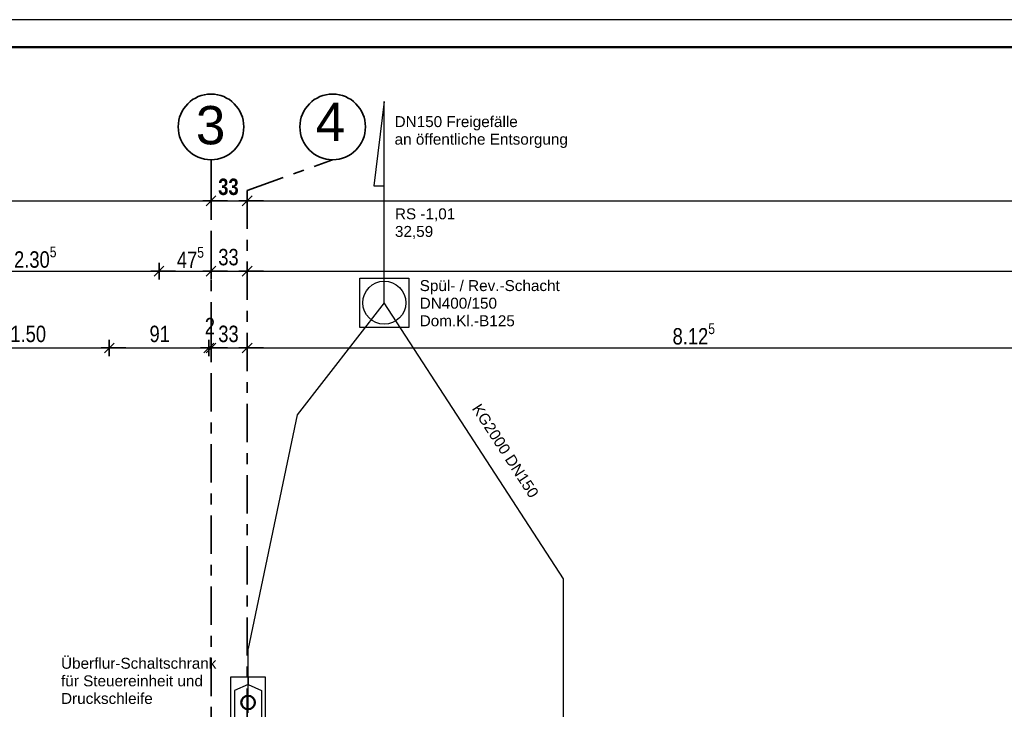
# Model space of a CAD drawing. Header units: metres. Extents: x 1333.9 to 1416.6, y -82.7 to -2.5.
# Tile 56 of 160: x 1359.4 to 1368.4, y -8.8 to -2.5. Entities that reach past the tile are written whole.
import ezdxf

# ---------------------------------------------------------------- set-up
doc = ezdxf.new("R2010")
doc.units = ezdxf.units.M
doc.header["$PDMODE"] = 65
doc.linetypes.add('AUSGEZOGEN', pattern=[0])
doc.linetypes.add('STRICHPUNKT2_S5', pattern=[0.5, 0.35, -0.05, 0.05, -0.05])
for name, color, linetype, lineweight in [('XR$1$Legende', 4, 'AUSGEZOGEN', 13), ('XR$3$Achsen', 4, 'AUSGEZOGEN', 13), ('XR$3$Maßlinie 1_50', 7, 'AUSGEZOGEN', 25), ('XR$5$ZR_Heizung', 1, 'AUSGEZOGEN', 13), ('XR$5$ZR_Objekte', 30, 'AUSGEZOGEN', 13), ('XR$5$ZR_Sanitär', 1, 'AUSGEZOGEN', 13), ('XR$5$ZR_SW', 1, 'AUSGEZOGEN', 25), ('XR$5$ZR_TW_K', 94, 'AUSGEZOGEN', 13)]:
    doc.layers.add(name, color=color, linetype=linetype, lineweight=lineweight)
doc.styles.add('ARIAL', font='arial.ttf')
doc.dimstyles.new('DIMSTYLE_3', dxfattribs={"dimtxt": 0.15, "dimasz": 0.15, "dimexe": 0, "dimexo": 0, "dimgap": 0.075, "dimtad": 2, "dimrnd": 0.005, "dimzin": 4, "dimdsep": 46, "dimtxsty": 'ARIAL', "dimblk1": 'ALL_ML_STRICH', "dimblk2": 'ALL_ML_STRICH', "dimsah": 1, "dimcen": 0, "dimclrd": 3, "dimclre": 3, "dimclrt": 3, "dimadec": 0, "dimazin": 0, "dimtfac": 1, "dimtdec": 0, "dimtix": 1, "dimtmove": 2, "dimatfit": 3, "dimfxl": 0, "dimtzin": 0, "dimlwd": 0, "dimlwe": 13, "dimarcsym": 0})
doc.dimstyles.new('DIMSTYLE_5', dxfattribs={"dimtxt": 0.15, "dimasz": 0.15, "dimexe": 0, "dimexo": 0, "dimgap": 0.075, "dimtad": 2, "dimdec": 1, "dimlfac": 100, "dimrnd": 0.5, "dimzin": 4, "dimdsep": 46, "dimtxsty": 'ARIAL', "dimblk1": 'ALL_ML_STRICH', "dimblk2": 'ALL_ML_STRICH', "dimsah": 1, "dimcen": 0, "dimclrd": 3, "dimclre": 3, "dimclrt": 3, "dimadec": 0, "dimazin": 0, "dimtfac": 1, "dimtdec": 0, "dimtix": 1, "dimtmove": 2, "dimatfit": 3, "dimfxl": 0, "dimtzin": 0, "dimlwd": 0, "dimlwe": 13, "dimarcsym": 0})
doc.dimstyles.new('DIMSTYLE_7', dxfattribs={"dimtxt": 0.15, "dimasz": 0.15, "dimexe": 0, "dimexo": 0, "dimgap": 0.075, "dimtad": 2, "dimdec": 1, "dimlfac": 100, "dimrnd": 0.5, "dimzin": 4, "dimdsep": 46, "dimtxsty": 'ARIAL', "dimblk1": 'ALL_ML_STRICH', "dimblk2": 'ALL_ML_STRICH', "dimsah": 1, "dimcen": 0, "dimclrd": 3, "dimclre": 3, "dimclrt": 3, "dimadec": 0, "dimazin": 0, "dimtfac": 1, "dimtdec": 0, "dimtix": 1, "dimtmove": 2, "dimatfit": 3, "dimfxl": 0, "dimtvp": 1.2, "dimtzin": 0, "dimlwd": 0, "dimlwe": 13, "dimarcsym": 0})
doc.dimstyles.new('DIMSTYLE_9', dxfattribs={"dimtxt": 0.15, "dimasz": 0.15, "dimexe": 0, "dimexo": 0, "dimgap": 0.075, "dimtad": 2, "dimdec": 3, "dimrnd": 0.005, "dimzin": 4, "dimdsep": 46, "dimtxsty": 'ARIAL', "dimblk1": 'ALL_ML_STRICH', "dimblk2": 'ALL_ML_STRICH', "dimsah": 1, "dimcen": 0, "dimclrd": 3, "dimclre": 3, "dimclrt": 3, "dimadec": 0, "dimazin": 0, "dimtfac": 1, "dimtdec": 0, "dimtix": 1, "dimtmove": 2, "dimatfit": 3, "dimfxl": 0, "dimtzin": 0, "dimlwd": 0, "dimlwe": 13, "dimarcsym": 0})

# ---------------------------------------------------------------- blocks, each defined once
blk = doc.blocks.new('ALL_ML_STRICH')
at = {"color": 0, "linetype": 'ByBlock', "lineweight": -2}
for p, q in [((-1, 0), (0.5, 0)), ((-0.3, -0.3), (0.3, 0.3)), ((0, -0.5), (0, 0.5))]:
    blk.add_line(p, q, dxfattribs=at)
blk = doc.blocks.new('*D216')
at = {"layer": 'DEFPOINTS', "color": 3, "linetype": 'AUSGEZOGEN', "lineweight": 25, "transparency": 33554687}
for p in [(1358.7201, -5.514), (1358.7201, -8.5522), (1360.2201, -8.5522)]:
    blk.add_point(p, dxfattribs=at)
at = {"layer": 'XR$3$Maßlinie 1_50', "color": 3, "linetype": 'AUSGEZOGEN', "lineweight": -2, "transparency": 33554687}
for p, q in [((1358.7201, -5.514), (1358.7201, -5.514)), ((1358.7201, -5.514), (1360.2201, -5.514)), ((1360.2201, -5.514), (1360.2201, -5.514))]:
    blk.add_line(p, q, dxfattribs=at)
at = {"layer": 'XR$3$Maßlinie 1_50', "color": 3, "linetype": 'AUSGEZOGEN', "lineweight": 25, "transparency": 33554687, "xscale": 0.15, "yscale": 0.15, "zscale": 0.15, "rotation": 180}
blk.add_blockref('ALL_ML_STRICH', (1358.7201, -5.514), dxfattribs=at)
at = {"layer": 'XR$3$Maßlinie 1_50', "color": 3, "linetype": 'AUSGEZOGEN', "lineweight": 25, "transparency": 33554687, "xscale": 0.15, "yscale": 0.15, "zscale": 0.15}
blk.add_blockref('ALL_ML_STRICH', (1360.2201, -5.514), dxfattribs=at)
at = {"layer": 'XR$3$Maßlinie 1_50', "color": 3, "linetype": 'AUSGEZOGEN', "lineweight": 25, "transparency": 33554687, "insert": (1359.479, -5.3864), "char_height": 0.15, "width": 0.48, "attachment_point": 5, "style": 'ARIAL'}
blk.add_mtext('\\W0.80;\\A1;{\\A1;{1.50\\H0.099000;\\S^ ;}}', dxfattribs=at)
blk = doc.blocks.new('*D217')
at = {"layer": 'DEFPOINTS', "color": 3, "linetype": 'AUSGEZOGEN', "lineweight": 25, "transparency": 33554687}
for p in [(1360.2201, -5.514), (1360.2201, -8.5522), (1361.1301, -8.5522)]:
    blk.add_point(p, dxfattribs=at)
at = {"layer": 'XR$3$Maßlinie 1_50', "color": 3, "linetype": 'AUSGEZOGEN', "lineweight": -2, "transparency": 33554687}
for p, q in [((1360.2201, -5.514), (1360.2201, -5.514)), ((1360.2201, -5.514), (1361.1301, -5.514)), ((1361.1301, -5.514), (1361.1301, -5.514))]:
    blk.add_line(p, q, dxfattribs=at)
at = {"layer": 'XR$3$Maßlinie 1_50', "color": 3, "linetype": 'AUSGEZOGEN', "lineweight": 25, "transparency": 33554687, "xscale": 0.15, "yscale": 0.15, "zscale": 0.15, "rotation": 180}
blk.add_blockref('ALL_ML_STRICH', (1360.2201, -5.514), dxfattribs=at)
at = {"layer": 'XR$3$Maßlinie 1_50', "color": 3, "linetype": 'AUSGEZOGEN', "lineweight": 25, "transparency": 33554687, "xscale": 0.15, "yscale": 0.15, "zscale": 0.15}
blk.add_blockref('ALL_ML_STRICH', (1361.1301, -5.514), dxfattribs=at)
at = {"layer": 'XR$3$Maßlinie 1_50', "color": 3, "linetype": 'AUSGEZOGEN', "lineweight": 25, "transparency": 33554687, "insert": (1360.6813, -5.3864), "char_height": 0.15, "width": 0.48, "attachment_point": 5, "style": 'ARIAL'}
blk.add_mtext('\\W0.80;\\A1;{\\A1;{91\\H0.099000;\\S^ ;}}', dxfattribs=at)
blk = doc.blocks.new('*D218')
at = {"layer": 'DEFPOINTS', "color": 3, "linetype": 'AUSGEZOGEN', "lineweight": 25, "transparency": 33554687}
for p in [(1361.1301, -5.514), (1361.1501, -7.4722), (1361.1301, -8.5522)]:
    blk.add_point(p, dxfattribs=at)
at = {"layer": 'XR$3$Maßlinie 1_50', "color": 3, "linetype": 'AUSGEZOGEN', "lineweight": -2, "transparency": 33554687}
for p, q in [((1361.1301, -5.514), (1361.1301, -5.514)), ((1361.1301, -5.514), (1361.1501, -5.514)), ((1361.1501, -5.514), (1361.1501, -5.514))]:
    blk.add_line(p, q, dxfattribs=at)
at = {"layer": 'XR$3$Maßlinie 1_50', "color": 3, "linetype": 'AUSGEZOGEN', "lineweight": 25, "transparency": 33554687, "xscale": 0.15, "yscale": 0.15, "zscale": 0.15}
blk.add_blockref('ALL_ML_STRICH', (1361.1501, -5.514), dxfattribs=at)
at = {"layer": 'XR$3$Maßlinie 1_50', "color": 3, "linetype": 'AUSGEZOGEN', "lineweight": 25, "transparency": 33554687, "xscale": 0.15, "yscale": 0.15, "zscale": 0.15, "rotation": 180}
blk.add_blockref('ALL_ML_STRICH', (1361.1301, -5.514), dxfattribs=at)
at = {"layer": 'XR$3$Maßlinie 1_50', "color": 3, "linetype": 'AUSGEZOGEN', "lineweight": 25, "transparency": 33554687, "insert": (1361.14, -5.314), "char_height": 0.15, "width": 0.36, "attachment_point": 5, "style": 'ARIAL'}
blk.add_mtext('\\W0.80;\\A1;{\\A1;{2\\H0.099000;\\S^ ;}}', dxfattribs=at)
blk = doc.blocks.new('*D219')
at = {"layer": 'DEFPOINTS', "color": 3, "linetype": 'AUSGEZOGEN', "lineweight": 25, "transparency": 33554687}
for p in [(1361.1501, -5.514), (1361.1501, -7.4722), (1361.4801, -7.4722)]:
    blk.add_point(p, dxfattribs=at)
at = {"layer": 'XR$3$Maßlinie 1_50', "color": 3, "linetype": 'AUSGEZOGEN', "lineweight": -2, "transparency": 33554687}
for p, q in [((1361.1501, -5.514), (1361.1501, -5.514)), ((1361.1501, -5.514), (1361.4801, -5.514)), ((1361.4801, -5.514), (1361.4801, -5.514))]:
    blk.add_line(p, q, dxfattribs=at)
at = {"layer": 'XR$3$Maßlinie 1_50', "color": 3, "linetype": 'AUSGEZOGEN', "lineweight": 25, "transparency": 33554687, "xscale": 0.15, "yscale": 0.15, "zscale": 0.15, "rotation": 180}
blk.add_blockref('ALL_ML_STRICH', (1361.1501, -5.514), dxfattribs=at)
at = {"layer": 'XR$3$Maßlinie 1_50', "color": 3, "linetype": 'AUSGEZOGEN', "lineweight": 25, "transparency": 33554687, "xscale": 0.15, "yscale": 0.15, "zscale": 0.15}
blk.add_blockref('ALL_ML_STRICH', (1361.4801, -5.514), dxfattribs=at)
at = {"layer": 'XR$3$Maßlinie 1_50', "color": 3, "linetype": 'AUSGEZOGEN', "lineweight": 25, "transparency": 33554687, "insert": (1361.3097, -5.3863), "char_height": 0.15, "width": 0.48, "attachment_point": 5, "style": 'ARIAL'}
blk.add_mtext('\\W0.80;\\A1;{\\A1;{33\\H0.099000;\\S^ ;}}', dxfattribs=at)
blk = doc.blocks.new('*D220')
at = {"layer": 'DEFPOINTS', "color": 3, "linetype": 'AUSGEZOGEN', "lineweight": 25, "transparency": 33554687}
for p in [(1361.4801, -5.514), (1361.4801, -7.4722), (1369.6051, -7.6522)]:
    blk.add_point(p, dxfattribs=at)
at = {"layer": 'XR$3$Maßlinie 1_50', "color": 3, "linetype": 'AUSGEZOGEN', "lineweight": -2, "transparency": 33554687}
for p, q in [((1361.4801, -5.514), (1361.4801, -5.514)), ((1361.4801, -5.514), (1369.6051, -5.514)), ((1369.6051, -5.514), (1369.6051, -5.514))]:
    blk.add_line(p, q, dxfattribs=at)
at = {"layer": 'XR$3$Maßlinie 1_50', "color": 3, "linetype": 'AUSGEZOGEN', "lineweight": 25, "transparency": 33554687, "xscale": 0.15, "yscale": 0.15, "zscale": 0.15, "rotation": 180}
blk.add_blockref('ALL_ML_STRICH', (1361.4801, -5.514), dxfattribs=at)
at = {"layer": 'XR$3$Maßlinie 1_50', "color": 3, "linetype": 'AUSGEZOGEN', "lineweight": 25, "transparency": 33554687, "xscale": 0.15, "yscale": 0.15, "zscale": 0.15}
blk.add_blockref('ALL_ML_STRICH', (1369.6051, -5.514), dxfattribs=at)
at = {"layer": 'XR$3$Maßlinie 1_50', "color": 3, "linetype": 'AUSGEZOGEN', "lineweight": 25, "transparency": 33554687, "insert": (1365.5636, -5.3864), "char_height": 0.15, "width": 0.6, "attachment_point": 5, "style": 'ARIAL'}
blk.add_mtext('\\W0.80;\\A1;{\\A1;{8.12\\H0.099000;\\S5^ ;}}', dxfattribs=at)
blk = doc.blocks.new('*D227')
at = {"layer": 'DEFPOINTS', "color": 3, "linetype": 'AUSGEZOGEN', "lineweight": 25, "transparency": 33554687}
for p in [(1358.3701, -4.8125), (1358.3701, -8.7522), (1360.6751, -8.7522)]:
    blk.add_point(p, dxfattribs=at)
at = {"layer": 'XR$3$Maßlinie 1_50', "color": 3, "linetype": 'AUSGEZOGEN', "lineweight": -2, "transparency": 33554687}
for p, q in [((1358.3701, -4.8125), (1358.3701, -4.8125)), ((1358.3701, -4.8125), (1360.6751, -4.8125)), ((1360.6751, -4.8125), (1360.6751, -4.8125))]:
    blk.add_line(p, q, dxfattribs=at)
at = {"layer": 'XR$3$Maßlinie 1_50', "color": 3, "linetype": 'AUSGEZOGEN', "lineweight": 25, "transparency": 33554687, "xscale": 0.15, "yscale": 0.15, "zscale": 0.15, "rotation": 180}
blk.add_blockref('ALL_ML_STRICH', (1358.3701, -4.8125), dxfattribs=at)
at = {"layer": 'XR$3$Maßlinie 1_50', "color": 3, "linetype": 'AUSGEZOGEN', "lineweight": 25, "transparency": 33554687, "xscale": 0.15, "yscale": 0.15, "zscale": 0.15}
blk.add_blockref('ALL_ML_STRICH', (1360.6751, -4.8125), dxfattribs=at)
at = {"layer": 'XR$3$Maßlinie 1_50', "color": 3, "linetype": 'AUSGEZOGEN', "lineweight": 25, "transparency": 33554687, "insert": (1359.5436, -4.6849), "char_height": 0.15, "width": 0.6, "attachment_point": 5, "style": 'ARIAL'}
blk.add_mtext('\\W0.80;\\A1;{\\A1;{2.30\\H0.099000;\\S5^ ;}}', dxfattribs=at)
blk = doc.blocks.new('*D228')
at = {"layer": 'DEFPOINTS', "color": 3, "linetype": 'AUSGEZOGEN', "lineweight": 25, "transparency": 33554687}
for p in [(1360.6751, -4.8125), (1361.1501, -5.8809), (1360.6751, -8.7522)]:
    blk.add_point(p, dxfattribs=at)
at = {"layer": 'XR$3$Maßlinie 1_50', "color": 3, "linetype": 'AUSGEZOGEN', "lineweight": -2, "transparency": 33554687}
for p, q in [((1360.6751, -4.8125), (1360.6751, -4.8125)), ((1360.6751, -4.8125), (1361.1501, -4.8125)), ((1361.1501, -4.8125), (1361.1501, -4.8125))]:
    blk.add_line(p, q, dxfattribs=at)
at = {"layer": 'XR$3$Maßlinie 1_50', "color": 3, "linetype": 'AUSGEZOGEN', "lineweight": 25, "transparency": 33554687, "xscale": 0.15, "yscale": 0.15, "zscale": 0.15, "rotation": 180}
blk.add_blockref('ALL_ML_STRICH', (1360.6751, -4.8125), dxfattribs=at)
at = {"layer": 'XR$3$Maßlinie 1_50', "color": 3, "linetype": 'AUSGEZOGEN', "lineweight": 25, "transparency": 33554687, "xscale": 0.15, "yscale": 0.15, "zscale": 0.15}
blk.add_blockref('ALL_ML_STRICH', (1361.1501, -4.8125), dxfattribs=at)
at = {"layer": 'XR$3$Maßlinie 1_50', "color": 3, "linetype": 'AUSGEZOGEN', "lineweight": 25, "transparency": 33554687, "insert": (1360.9615, -4.6875), "char_height": 0.15, "width": 0.48, "attachment_point": 5, "style": 'ARIAL'}
blk.add_mtext('\\W0.80;\\A1;{\\A1;{47\\H0.099000;\\S5^ ;}}', dxfattribs=at)
blk = doc.blocks.new('*D229')
at = {"layer": 'DEFPOINTS', "color": 3, "linetype": 'AUSGEZOGEN', "lineweight": 25, "transparency": 33554687}
for p in [(1361.1501, -4.8125), (1361.1501, -5.8809), (1361.4801, -5.9337)]:
    blk.add_point(p, dxfattribs=at)
at = {"layer": 'XR$3$Maßlinie 1_50', "color": 3, "linetype": 'AUSGEZOGEN', "lineweight": -2, "transparency": 33554687}
for p, q in [((1361.1501, -4.8125), (1361.1501, -4.8125)), ((1361.1501, -4.8125), (1361.4801, -4.8125)), ((1361.4801, -4.8125), (1361.4801, -4.8125))]:
    blk.add_line(p, q, dxfattribs=at)
at = {"layer": 'XR$3$Maßlinie 1_50', "color": 3, "linetype": 'AUSGEZOGEN', "lineweight": 25, "transparency": 33554687, "xscale": 0.15, "yscale": 0.15, "zscale": 0.15, "rotation": 180}
blk.add_blockref('ALL_ML_STRICH', (1361.1501, -4.8125), dxfattribs=at)
at = {"layer": 'XR$3$Maßlinie 1_50', "color": 3, "linetype": 'AUSGEZOGEN', "lineweight": 25, "transparency": 33554687, "xscale": 0.15, "yscale": 0.15, "zscale": 0.15}
blk.add_blockref('ALL_ML_STRICH', (1361.4801, -4.8125), dxfattribs=at)
at = {"layer": 'XR$3$Maßlinie 1_50', "color": 3, "linetype": 'AUSGEZOGEN', "lineweight": 25, "transparency": 33554687, "insert": (1361.3097, -4.6849), "char_height": 0.15, "width": 0.48, "attachment_point": 5, "style": 'ARIAL'}
blk.add_mtext('\\W0.80;\\A1;{\\A1;{33\\H0.099000;\\S^ ;}}', dxfattribs=at)
blk = doc.blocks.new('*D230')
at = {"layer": 'DEFPOINTS', "color": 3, "linetype": 'AUSGEZOGEN', "lineweight": 25, "transparency": 33554687}
for p in [(1361.4801, -4.8125), (1361.4801, -5.9337), (1388.4801, -6.5042)]:
    blk.add_point(p, dxfattribs=at)
at = {"layer": 'XR$3$Maßlinie 1_50', "color": 3, "linetype": 'AUSGEZOGEN', "lineweight": -2, "transparency": 33554687}
for p, q in [((1361.4801, -4.8125), (1361.4801, -4.8125)), ((1361.4801, -4.8125), (1388.4801, -4.8125)), ((1388.4801, -4.8125), (1388.4801, -4.8125))]:
    blk.add_line(p, q, dxfattribs=at)
at = {"layer": 'XR$3$Maßlinie 1_50', "color": 3, "linetype": 'AUSGEZOGEN', "lineweight": 25, "transparency": 33554687, "xscale": 0.15, "yscale": 0.15, "zscale": 0.15, "rotation": 180}
blk.add_blockref('ALL_ML_STRICH', (1361.4801, -4.8125), dxfattribs=at)
at = {"layer": 'XR$3$Maßlinie 1_50', "color": 3, "linetype": 'AUSGEZOGEN', "lineweight": 25, "transparency": 33554687, "xscale": 0.15, "yscale": 0.15, "zscale": 0.15}
blk.add_blockref('ALL_ML_STRICH', (1388.4801, -4.8125), dxfattribs=at)
at = {"layer": 'XR$3$Maßlinie 1_50', "color": 3, "linetype": 'AUSGEZOGEN', "lineweight": 25, "transparency": 33554687, "insert": (1374.9844, -4.685), "char_height": 0.15, "width": 0.6, "attachment_point": 5, "style": 'ARIAL'}
blk.add_mtext('\\W0.80;\\A1;{\\A1;{27.00\\H0.099000;\\S^ ;}}', dxfattribs=at)
blk = doc.blocks.new('*D231')
at = {"layer": 'DEFPOINTS', "color": 3, "linetype": 'AUSGEZOGEN', "lineweight": 25, "transparency": 33554687}
for p in [(1342.7701, -4.17), (1342.7701, -5.8419), (1361.1501, -6.2907)]:
    blk.add_point(p, dxfattribs=at)
at = {"layer": 'XR$3$Maßlinie 1_50', "color": 3, "linetype": 'AUSGEZOGEN', "lineweight": -2, "transparency": 33554687}
for p, q in [((1342.7701, -4.17), (1342.7701, -4.17)), ((1342.7701, -4.17), (1361.1501, -4.17)), ((1361.1501, -4.17), (1361.1501, -4.17))]:
    blk.add_line(p, q, dxfattribs=at)
at = {"layer": 'XR$3$Maßlinie 1_50', "color": 3, "linetype": 'AUSGEZOGEN', "lineweight": 25, "transparency": 33554687, "xscale": 0.15, "yscale": 0.15, "zscale": 0.15, "rotation": 180}
blk.add_blockref('ALL_ML_STRICH', (1342.7701, -4.17), dxfattribs=at)
at = {"layer": 'XR$3$Maßlinie 1_50', "color": 3, "linetype": 'AUSGEZOGEN', "lineweight": 25, "transparency": 33554687, "xscale": 0.15, "yscale": 0.15, "zscale": 0.15}
blk.add_blockref('ALL_ML_STRICH', (1361.1501, -4.17), dxfattribs=at)
at = {"layer": 'XR$3$Maßlinie 1_50', "color": 3, "linetype": 'AUSGEZOGEN', "lineweight": 25, "transparency": 33554687, "insert": (1351.9642, -4.0423), "char_height": 0.15, "width": 0.6, "attachment_point": 5, "style": 'ARIAL'}
blk.add_mtext('\\W0.80;\\A1;{\\fArial|i0|b1;\\A1;{18.38\\H0.099000;\\S^ ;}}', dxfattribs=at)
blk = doc.blocks.new('*D232')
at = {"layer": 'DEFPOINTS', "color": 3, "linetype": 'AUSGEZOGEN', "lineweight": 25, "transparency": 33554687}
for p in [(1361.1501, -4.17), (1361.4801, -5.9798), (1361.1501, -6.2907)]:
    blk.add_point(p, dxfattribs=at)
at = {"layer": 'XR$3$Maßlinie 1_50', "color": 3, "linetype": 'AUSGEZOGEN', "lineweight": -2, "transparency": 33554687}
for p, q in [((1361.1501, -4.17), (1361.1501, -4.17)), ((1361.1501, -4.17), (1361.4801, -4.17)), ((1361.4801, -4.17), (1361.4801, -4.17))]:
    blk.add_line(p, q, dxfattribs=at)
at = {"layer": 'XR$3$Maßlinie 1_50', "color": 3, "linetype": 'AUSGEZOGEN', "lineweight": 25, "transparency": 33554687, "xscale": 0.15, "yscale": 0.15, "zscale": 0.15, "rotation": 180}
blk.add_blockref('ALL_ML_STRICH', (1361.1501, -4.17), dxfattribs=at)
at = {"layer": 'XR$3$Maßlinie 1_50', "color": 3, "linetype": 'AUSGEZOGEN', "lineweight": 25, "transparency": 33554687, "xscale": 0.15, "yscale": 0.15, "zscale": 0.15}
blk.add_blockref('ALL_ML_STRICH', (1361.4801, -4.17), dxfattribs=at)
at = {"layer": 'XR$3$Maßlinie 1_50', "color": 3, "linetype": 'AUSGEZOGEN', "lineweight": 25, "transparency": 33554687, "insert": (1361.3095, -4.0424), "char_height": 0.15, "width": 0.48, "attachment_point": 5, "style": 'ARIAL'}
blk.add_mtext('\\W0.80;\\A1;{\\fArial|i0|b1;\\A1;{33\\H0.099000;\\S^ ;}}', dxfattribs=at)
blk = doc.blocks.new('*D233')
at = {"layer": 'DEFPOINTS', "color": 3, "linetype": 'AUSGEZOGEN', "lineweight": 25, "transparency": 33554687}
for p in [(1361.4801, -4.17), (1361.4801, -5.9798), (1388.4801, -6.064)]:
    blk.add_point(p, dxfattribs=at)
at = {"layer": 'XR$3$Maßlinie 1_50', "color": 3, "linetype": 'AUSGEZOGEN', "lineweight": -2, "transparency": 33554687}
for p, q in [((1361.4801, -4.17), (1361.4801, -4.17)), ((1361.4801, -4.17), (1388.4801, -4.17)), ((1388.4801, -4.17), (1388.4801, -4.17))]:
    blk.add_line(p, q, dxfattribs=at)
at = {"layer": 'XR$3$Maßlinie 1_50', "color": 3, "linetype": 'AUSGEZOGEN', "lineweight": 25, "transparency": 33554687, "xscale": 0.15, "yscale": 0.15, "zscale": 0.15, "rotation": 180}
blk.add_blockref('ALL_ML_STRICH', (1361.4801, -4.17), dxfattribs=at)
at = {"layer": 'XR$3$Maßlinie 1_50', "color": 3, "linetype": 'AUSGEZOGEN', "lineweight": 25, "transparency": 33554687, "xscale": 0.15, "yscale": 0.15, "zscale": 0.15}
blk.add_blockref('ALL_ML_STRICH', (1388.4801, -4.17), dxfattribs=at)
at = {"layer": 'XR$3$Maßlinie 1_50', "color": 3, "linetype": 'AUSGEZOGEN', "lineweight": 25, "transparency": 33554687, "insert": (1374.9845, -4.0424), "char_height": 0.15, "width": 0.6, "attachment_point": 5, "style": 'ARIAL'}
blk.add_mtext('\\W0.80;\\A1;{\\fArial|i0|b1;\\A1;{27.00\\H0.099000;\\S^ ;}}', dxfattribs=at)

msp = doc.modelspace()

# ---------------------------------------------------------------- linework, layer by layer
at = {"layer": 'XR$1$Legende', "color": 6, "linetype": 'AUSGEZOGEN', "lineweight": 25, "transparency": 33554687}
msp.add_lwpolyline([(1336.9513, -40.0148), (1412.4513, -40.0148), (1412.4513, -2.5148), (1336.9513, -2.5148), (1336.9513, -40.0148)], close=True, dxfattribs=at)
at = {"layer": 'XR$1$Legende', "color": 1, "linetype": 'AUSGEZOGEN', "lineweight": 50, "transparency": 33554687}
msp.add_lwpolyline([(1337.9513, -39.7648), (1412.2013, -39.7648), (1412.2013, -2.7648), (1337.9513, -2.7648), (1337.9513, -39.7648)], close=True, dxfattribs=at)
at = {"layer": 'XR$3$Achsen', "color": 35, "linetype": 'STRICHPUNKT2_S5', "lineweight": 35, "transparency": 33554687}
for p, q in [((1361.1501, -3.7941), (1361.1501, -15.8182)), ((1361.4801, -4.0752), (1362.2623, -3.7941)), ((1361.4801, -4.0752), (1361.4801, -14.9182))]:
    msp.add_line(p, q, dxfattribs=at)
at = {"layer": 'XR$3$Achsen', "color": 4, "linetype": 'AUSGEZOGEN', "lineweight": 35, "transparency": 33554687}
for centre in [(1361.1501, -3.4941), (1361.1501, -3.4941), (1362.2623, -3.4941), (1362.2623, -3.4941)]:
    msp.add_circle(centre, 0.3, dxfattribs=at)
at = {"layer": 'XR$5$ZR_Sanitär', "color": 7, "linetype": 'AUSGEZOGEN', "lineweight": 25, "transparency": 33554687}
for p, q in [((1361.489, -8.5207), (1361.489, -8.5879)), ((1361.489, -8.5879), (1361.3655, -8.642)), ((1361.489, -8.5879), (1361.6126, -8.642)), ((1361.3655, -8.642), (1361.3655, -8.9894)), ((1361.6126, -8.642), (1361.6126, -8.9894))]:
    msp.add_line(p, q, dxfattribs=at)
msp.add_lwpolyline([(1361.329, -8.5207), (1361.329, -9.1107), (1361.649, -9.1107), (1361.649, -8.5207), (1361.329, -8.5207)], close=True, dxfattribs=at)
at = {"layer": 'XR$5$ZR_Sanitär', "color": 7, "linetype": 'AUSGEZOGEN', "lineweight": 50, "transparency": 33554687}
msp.add_circle((1361.489, -8.753), 0.0621, dxfattribs=at)
at = {"layer": 'XR$5$ZR_SW', "color": 7, "lineweight": 25, "transparency": 33554687}
for points in [[(1362.7342, -5.1006), (1362.7342, -3.2633), (1362.6395, -4.0341), (1362.7342, -4.0341)], [(1362.7342, -5.1006), (1361.9392, -6.1257), (1361.489, -8.2609)], [(1368.2235, -36.9731), (1368.2235, -20.412), (1364.3726, -13.5105), (1364.3726, -7.6232), (1362.7342, -5.1006)]]:
    msp.add_lwpolyline(points, dxfattribs=at)
msp.add_lwpolyline([(1362.5092, -4.8756), (1362.9592, -4.8756), (1362.9592, -5.3256), (1362.5092, -5.3256), (1362.5092, -4.8756)], close=True, dxfattribs=at)
msp.add_circle((1362.7342, -5.1006), 0.1965, dxfattribs=at)
at = {"layer": 'XR$5$ZR_TW_K', "color": 7, "lineweight": 25, "transparency": 33554687}
msp.add_line((1361.489, -8.8475), (1361.489, -8.2609), dxfattribs=at)

# ---------------------------------------------------------------- texts
at = {"layer": 'XR$3$Achsen', "color": 35, "linetype": 'AUSGEZOGEN', "lineweight": 35, "transparency": 33554687, "char_height": 0.35, "width": 0.447471, "attachment_point": 7, "style": 'ARIAL'}
for s, insert in [('\\W0.99;3', (1361.0119, -3.6584)), ('\\W0.99;4', (1362.1071, -3.6217))]:
    msp.add_mtext(s, dxfattribs=dict(at, insert=insert))
at = {"layer": 'XR$5$ZR_Heizung', "color": 7, "transparency": 33554687, "insert": (1362.8316, -4.2386), "char_height": 0.1, "width": 0.602068, "attachment_point": 1, "line_spacing_factor": 0.963855, "style": 'ARIAL'}
msp.add_mtext('\\A1;{\\fArial|i0|b0;\\H0.100000;\\W1.000000;\\C7;RS -1,01}\\P{\\fArial|i0|b0;\\H0.100000;\\W1.000000;\\C7;32,59}\\P', dxfattribs=at)
at = {"layer": 'XR$5$ZR_Objekte', "linetype": 'AUSGEZOGEN', "lineweight": 18, "transparency": 33554687, "char_height": 0.1, "attachment_point": 1, "line_spacing_factor": 0.963855, "style": 'ARIAL'}
for s, insert, width in [('\\A1;{\\fArial|i0|b0;\\H0.100000;\\W1.000000;\\C30;DN150 Freigefälle }\\P{\\fArial|i0|b0;\\H0.100000;\\W1.000000;\\C30;an öffentliche Entsorgung}\\P', (1362.8285, -3.3958), 1.659952), ('\\A1;{\\fArial|i0|b0;\\H0.100000;\\W1.000000;\\C30;Spül- / Rev.-Schacht }\\P{\\fArial|i0|b0;\\H0.100000;\\W1.000000;\\C30;DN400/150}\\P{\\fArial|i0|b0;\\H0.100000;\\W1.000000;\\C30;Dom.Kl.-B125}\\P', (1363.0579, -4.8942), 1.380115), ('\\A1;{\\fArial|i0|b0;\\H0.100000;\\W1.000000;\\C30;Überflur-Schaltschrank}\\P{\\fArial|i0|b0;\\H0.100000;\\W1.000000;\\C30;für Steuereinheit und }\\P{\\fArial|i0|b0;\\H0.100000;\\W1.000000;\\C30;Druckschleife}\\P', (1359.7792, -8.3448), 1.478591)]:
    msp.add_mtext(s, dxfattribs=dict(at, insert=insert, width=width))
at = {"layer": 'XR$5$ZR_SW', "color": 7, "linetype": 'AUSGEZOGEN', "transparency": 33554687, "insert": (1363.5303, -6.0679), "char_height": 0.1, "width": 1.041524, "attachment_point": 7, "rotation": 303.00257, "style": 'ARIAL'}
msp.add_mtext('\\W1.00;KG2000 DN150', dxfattribs=at)

# ---------------------------------------------------------------- dimensions: what is measured, and where the dimension line sits
at = {"layer": 'XR$3$Maßlinie 1_50', "color": 3, "linetype": 'AUSGEZOGEN', "lineweight": 25, "transparency": 33554687}
for base, p1, p2, dimstyle, picture, middle in [((1361.1501, -4.17), (1342.7701, -4.17), (1361.1501, -4.17), 'DIMSTYLE_3', '*D231', (1351.9642, -4.0423)), ((1361.4801, -4.17), (1361.1501, -4.17), (1361.4801, -4.17), 'DIMSTYLE_7', '*D232', (1361.3095, -4.0424)), ((1388.4801, -4.17), (1361.4801, -4.17), (1388.4801, -4.17), 'DIMSTYLE_3', '*D233', (1374.9845, -4.0424)), ((1360.6751, -4.8125), (1358.3701, -4.8125), (1360.6751, -4.8125), 'DIMSTYLE_9', '*D227', (1359.5436, -4.6849)), ((1361.1501, -4.8125), (1360.6751, -4.8125), (1361.1501, -4.8125), 'DIMSTYLE_5', '*D228', (1360.9615, -4.6875)), ((1361.4801, -4.8125), (1361.1501, -4.8125), (1361.4801, -4.8125), 'DIMSTYLE_7', '*D229', (1361.3097, -4.6849)), ((1388.4801, -4.8125), (1361.4801, -4.8125), (1388.4801, -4.8125), 'DIMSTYLE_3', '*D230', (1374.9844, -4.685)), ((1361.1501, -5.514), (1361.1301, -5.514), (1361.1501, -5.514), 'DIMSTYLE_7', '*D218', (1361.14, -5.314)), ((1360.2201, -5.514), (1358.7201, -5.514), (1360.2201, -5.514), 'DIMSTYLE_3', '*D216', (1359.479, -5.3864)), ((1361.1301, -5.514), (1360.2201, -5.514), (1361.1301, -5.514), 'DIMSTYLE_5', '*D217', (1360.6813, -5.3864)), ((1361.4801, -5.514), (1361.1501, -5.514), (1361.4801, -5.514), 'DIMSTYLE_7', '*D219', (1361.3097, -5.3863)), ((1369.6051, -5.514), (1361.4801, -5.514), (1369.6051, -5.514), 'DIMSTYLE_9', '*D220', (1365.5636, -5.3864))]:
    dim = msp.add_linear_dim(base=base, p1=p1, p2=p2, dimstyle=dimstyle, override={"dimpost": '<>', "dimclrd": 3, "dimclre": 3, "dimclrt": 3, "dimlwd": 0, "dimlwe": 25}, dxfattribs=at)
    dim.commit()
    dim.dimension.update_dxf_attribs({"geometry": picture, "text_midpoint": middle, "dimtype": 160})

doc.saveas('drawing.dxf')
